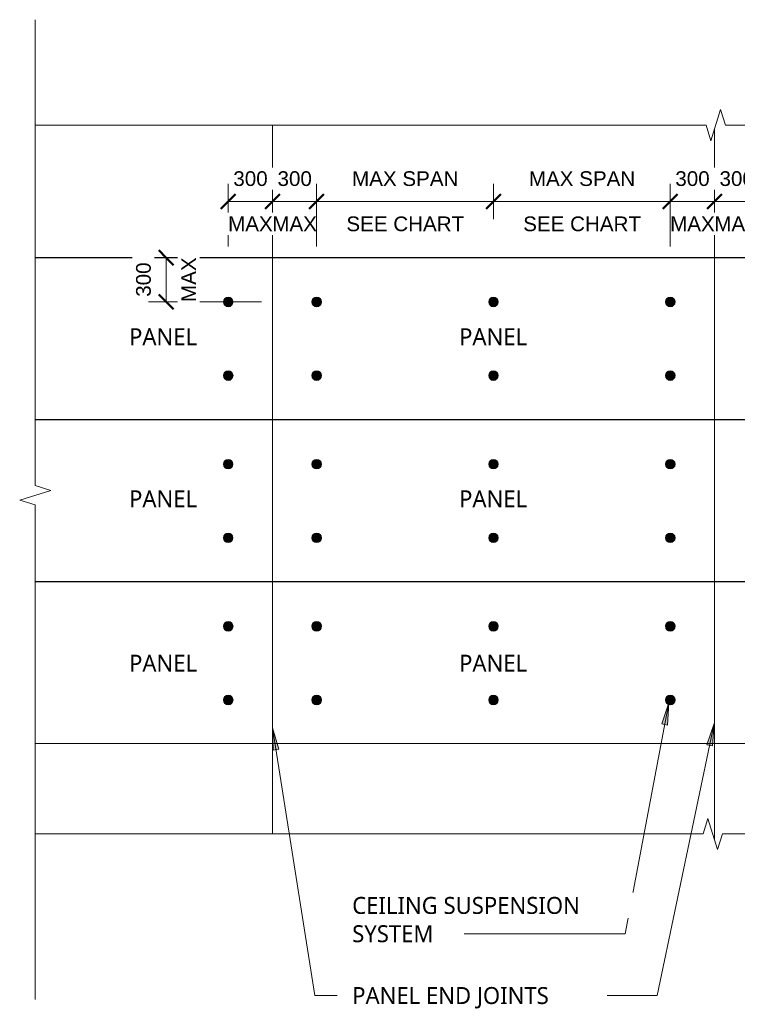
# Model space of a CAD drawing. Header units: millimetres. Extents: x -109 to 9322, y -3949 to 2733.
# Tile 1 of 2: x -109 to 4761, y -3949 to 2733. Entities that reach past the tile are written whole.
import ezdxf

# ---------------------------------------------------------------- set-up
doc = ezdxf.new("R2010")
doc.units = ezdxf.units.MM
doc.linetypes.add('Dash Short', pattern=[3, 2, -1])
for name, color, linetype, lineweight in [('A-ANNO-DIMS', 211, 'Continuous', 9), ('A-ANNO-DIMS-50', 211, 'Continuous', 9), ('A-DETL', 90, 'Continuous', 18), ('A-DETL-GENF', 92, 'Continuous', 18), ('A-GENM', 13, 'Continuous', 18), ('G-ANNO-TEXT', 231, 'Continuous', 9)]:
    doc.layers.add(name, color=color, linetype=linetype, lineweight=lineweight)
doc.styles.add('Arial', font='arial.ttf', dxfattribs={"height": 100})
doc.styles.add('Yu Gothic', font='Yu Gothic.ttf', dxfattribs={"height": 115})
doc.dimstyles.new('Diagonal', dxfattribs={"dimscale": 304.8, "dimtxt": 102.02594, "dimasz": 0.328084, "dimexe": 0.393701, "dimexo": 0.246063, "dimgap": 0.246063, "dimtad": 1, "dimdec": 0, "dimzin": 0, "dimdsep": 46, "dimtxsty": 'Arial', "dimblk1": 'OBLIQUE', "dimblk2": 'OBLIQUE', "dimsah": 1, "dimcen": 0.09, "dimazin": 0, "dimtfac": 1, "dimtdec": 4, "dimtix": 1, "dimtmove": 0, "dimatfit": 3, "dimfxl": 1, "dimtvp": 1, "dimtfill": 1, "dimtolj": 1, "dimtzin": 0, "dimarcsym": 2})

# ---------------------------------------------------------------- blocks, each defined once
blk = doc.blocks.new('CR1100-3D-100mm - CR1100-3D-100mm-6021582-GROUND FLOOR Copy 1')
at = {"layer": 'A-GENM'}
for p, q in [((0, 0), (0, -3000)), ((1.8, 0), (0, 0)), ((1.8, 0), (1096.2, 0)), ((1098, 0), (1096.2, 0)), ((1098, -3000), (1098, 0)), ((1098, 0), (1099.2, 0)), ((1099.2, 0), (1100.1, 0)), ((0, -3000), (1.8, -3000)), ((1096.2, -3000), (1.8, -3000)), ((1096.2, -3000), (1098, -3000)), ((1099.2, -3000), (1098, -3000)), ((1100.1, -3000), (1099.2, -3000))]:
    blk.add_line(p, q, dxfattribs=at)
blk = doc.blocks.new('CR1100-3D-100mm - CR1100-3D-100mm-V1-GROUND FLOOR Copy 1')
at = {"layer": 'A-GENM'}
for p, q in [((0, 0), (0, -3000)), ((1.8, 0), (0, 0)), ((1.8, 0), (1096.2, 0)), ((1098, 0), (1096.2, 0)), ((1098, -3000), (1098, 0)), ((0, -3000), (1.8, -3000)), ((1096.2, -3000), (1.8, -3000)), ((1096.2, -3000), (1098, -3000))]:
    blk.add_line(p, q, dxfattribs=at)
blk = doc.blocks.new('CR1100-3D-100mm - CR1100-3D-100mm-V2-GROUND FLOOR Copy 1')
at = {"layer": 'A-GENM'}
for p, q in [((0, 0), (0, -1609.8)), ((1.8, 0), (0, 0)), ((1.8, 0), (1096.2, 0)), ((1098, 0), (1096.2, 0)), ((1098, -1609.8), (1098, 0)), ((1098, 0), (1099.2, 0)), ((1099.2, 0), (1100.1, 0))]:
    blk.add_line(p, q, dxfattribs=at)
blk = doc.blocks.new('CR1100-3D-100mm - CR1100-3D-100mm-V3-GROUND FLOOR Copy 1')
at = {"layer": 'A-GENM'}
for p, q in [((0, 0), (0, -1609.8)), ((1.8, 0), (0, 0)), ((1.8, 0), (1096.2, 0)), ((1098, 0), (1096.2, 0)), ((1098, -1609.8), (1098, 0))]:
    blk.add_line(p, q, dxfattribs=at)
blk = doc.blocks.new('CR1100-3D-100mm - CR1100-3D-100mm-V4-GROUND FLOOR Copy 1')
at = {"layer": 'A-GENM'}
for p, q in [((228.9, 0), (1096.2, 0)), ((1098, 0), (1096.2, 0)), ((1098, -3000), (1098, 0)), ((1098, 0), (1099.2, 0)), ((1099.2, 0), (1100.1, 0)), ((1096.2, -3000), (200.9, -3000)), ((1096.2, -3000), (1098, -3000)), ((1099.2, -3000), (1098, -3000)), ((1100.1, -3000), (1099.2, -3000))]:
    blk.add_line(p, q, dxfattribs=at)
blk = doc.blocks.new('CR1100-3D-100mm - CR1100-3D-100mm-V5-GROUND FLOOR Copy 1')
at = {"layer": 'A-GENM'}
for p, q in [((0, 0), (0, -3000)), ((1.8, 0), (0, 0)), ((1.8, 0), (649.5, 0)), ((0, -3000), (1.8, -3000)), ((612.9, -3000), (1.8, -3000))]:
    blk.add_line(p, q, dxfattribs=at)
blk = doc.blocks.new('CR1100-3D-100mm - CR1100-3D-100mm-V6-GROUND FLOOR Copy 1')
at = {"layer": 'A-GENM'}
for p, q in [((200.9, 0), (1096.2, 0)), ((1098, 0), (1096.2, 0)), ((1098, -3000), (1098, 0)), ((1098, 0), (1099.2, 0)), ((1099.2, 0), (1100.1, 0)), ((1096.2, -3000), (228.9, -3000)), ((1096.2, -3000), (1098, -3000)), ((1099.2, -3000), (1098, -3000)), ((1100.1, -3000), (1099.2, -3000))]:
    blk.add_line(p, q, dxfattribs=at)
blk = doc.blocks.new('CR1100-3D-100mm - CR1100-3D-100mm-V7-GROUND FLOOR Copy 1')
at = {"layer": 'A-GENM'}
for p, q in [((0, 0), (0, -3000)), ((1.8, 0), (0, 0)), ((1.8, 0), (612.9, 0)), ((0, -3000), (1.8, -3000)), ((649.5, -3000), (1.8, -3000))]:
    blk.add_line(p, q, dxfattribs=at)
blk = doc.blocks.new('CR1100-3D-100mm - CR1100-3D-100mm-V8-GROUND FLOOR Copy 1')
at = {"layer": 'A-GENM'}
for p, q in [((200.9, 0), (1096.2, 0)), ((1098, 0), (1096.2, 0)), ((1098, -1609.8), (1098, 0)), ((1098, 0), (1099.2, 0)), ((1099.2, 0), (1100.1, 0))]:
    blk.add_line(p, q, dxfattribs=at)
blk = doc.blocks.new('CR1100-3D-100mm - CR1100-3D-100mm-V9-GROUND FLOOR Copy 1')
at = {"layer": 'A-GENM'}
for p, q in [((0, 0), (0, -1609.8)), ((1.8, 0), (0, 0)), ((1.8, 0), (612.9, 0))]:
    blk.add_line(p, q, dxfattribs=at)
blk = doc.blocks.new('Break Line _M_ - Break Line _M_-6033505-GROUND FLOOR Copy 1')
at = {"layer": 'A-DETL-GENF'}
for p, q in [((32.7, 105.6), (-32.7, -105.6)), ((65.4, 0), (32.7, 105.6)), ((-65.4, 0), (-4601.1, 0)), ((-32.7, -105.6), (-65.4, 0)), ((4618.4, 0), (65.4, 0))]:
    blk.add_line(p, q, dxfattribs=at)
blk = doc.blocks.new('Break Line _M_ - Break Line _M_-6033736-GROUND FLOOR Copy 1')
at = {"layer": 'A-DETL-GENF'}
for p, q in [((-65.4, 0), (-32.7, 105.6)), ((-32.7, 105.6), (32.7, -105.6)), ((-4621.1, 0), (-65.4, 0)), ((32.7, -105.6), (65.4, 0)), ((65.4, 0), (4598.4, 0))]:
    blk.add_line(p, q, dxfattribs=at)
blk = doc.blocks.new('Break Line _M_ - Break Line _M_-6027577-GROUND FLOOR Copy 1')
at = {"layer": 'A-DETL-GENF'}
for p, q in [((-65.4, 0), (-32.7, 105.6)), ((-32.7, 105.6), (32.7, -105.6)), ((-3421.2, 0), (-65.4, 0)), ((32.7, -105.6), (65.4, 0)), ((65.4, 0), (3227.6, 0))]:
    blk.add_line(p, q, dxfattribs=at)
blk = doc.blocks.new('DIMBLOCK1-GROUND FLOOR Copy 1')
at = {"layer": 'A-ANNO-DIMS-50'}
for p, q in [((4606.2, 1499.2), (4606.2, 1619.2)), ((4906.2, 1499.2), (4906.2, 1619.2)), ((4906.2, 1499.2), (4606.2, 1499.2)), ((4606.2, 1499.2), (4606.2, 1192.4)), ((4906.2, 1499.2), (4906.2, 1192.4))]:
    blk.add_line(p, q, dxfattribs=at)
at = {"layer": 'A-ANNO-DIMS-50', "lineweight": 50}
for p, q in [((4606.2, 1499.2), (4656.2, 1549.2)), ((4906.2, 1499.2), (4956.2, 1549.2)), ((4606.2, 1499.2), (4556.2, 1449.2)), ((4906.2, 1499.2), (4856.2, 1449.2))]:
    blk.add_line(p, q, dxfattribs=at)
at = {"layer": 'A-ANNO-DIMS-50', "color": 0, "insert": (4640.8, 1704.1), "char_height": 100, "width": 276.883, "attachment_point": 1, "line_spacing_factor": 0.941778, "style": 'Arial', "bg_fill": 3, "box_fill_scale": 1.25, "bg_fill_color": 9, "bg_fill_true_color": 13158600, "bg_fill_transparency": 0}
blk.add_mtext('300', dxfattribs=at)
at = {"layer": 'A-ANNO-DIMS-50', "color": 0, "insert": (4605.5, 1397.1), "char_height": 100, "width": 361.643, "attachment_point": 1, "line_spacing_factor": 0.941778, "style": 'Arial', "bg_fill": 3, "box_fill_scale": 1.25, "bg_fill_color": 9, "bg_fill_true_color": 13158600, "bg_fill_transparency": 0}
blk.add_mtext('MAX', dxfattribs=at)
blk = doc.blocks.new('_Oblique')
at = {"color": 0, "linetype": 'ByBlock', "lineweight": -2}
blk.add_line((-0.5, -0.5), (0.5, 0.5), dxfattribs=at)
blk = doc.blocks.new('DIMBLOCK2-GROUND FLOOR Copy 1')
at = {"layer": 'A-ANNO-DIMS-50'}
for p, q in [((4306.2, 1499.2), (4306.2, 1619.2)), ((4606.2, 1499.2), (4606.2, 1619.2)), ((4606.2, 1499.2), (4306.2, 1499.2)), ((4306.2, 1499.2), (4306.2, 1192.4)), ((4606.2, 1499.2), (4606.2, 1192.4))]:
    blk.add_line(p, q, dxfattribs=at)
at = {"layer": 'A-ANNO-DIMS-50', "lineweight": 50}
for p, q in [((4306.2, 1499.2), (4356.2, 1549.2)), ((4606.2, 1499.2), (4656.2, 1549.2)), ((4306.2, 1499.2), (4256.2, 1449.2)), ((4606.2, 1499.2), (4556.2, 1449.2))]:
    blk.add_line(p, q, dxfattribs=at)
at = {"layer": 'A-ANNO-DIMS-50', "color": 0, "insert": (4340.8, 1704.1), "char_height": 100, "width": 276.883, "attachment_point": 1, "line_spacing_factor": 0.941778, "style": 'Arial', "bg_fill": 3, "box_fill_scale": 1.25, "bg_fill_color": 9, "bg_fill_true_color": 13158600, "bg_fill_transparency": 0}
blk.add_mtext('300', dxfattribs=at)
at = {"layer": 'A-ANNO-DIMS-50', "color": 0, "insert": (4305.5, 1397.1), "char_height": 100, "width": 361.643, "attachment_point": 1, "line_spacing_factor": 0.941778, "style": 'Arial', "bg_fill": 3, "box_fill_scale": 1.25, "bg_fill_color": 9, "bg_fill_true_color": 13158600, "bg_fill_transparency": 0}
blk.add_mtext('MAX', dxfattribs=at)
blk = doc.blocks.new('DIMBLOCK3-GROUND FLOOR Copy 1')
at = {"layer": 'A-ANNO-DIMS-50'}
for p, q in [((1606.2, 1499.2), (1606.2, 1619.2)), ((1906.2, 1499.2), (1906.2, 1619.2)), ((1906.2, 1499.2), (1606.2, 1499.2)), ((1606.2, 1499.2), (1606.2, 1192.4)), ((1906.2, 1499.2), (1906.2, 1192.4))]:
    blk.add_line(p, q, dxfattribs=at)
at = {"layer": 'A-ANNO-DIMS-50', "lineweight": 50}
for p, q in [((1606.2, 1499.2), (1656.2, 1549.2)), ((1906.2, 1499.2), (1956.2, 1549.2)), ((1606.2, 1499.2), (1556.2, 1449.2)), ((1906.2, 1499.2), (1856.2, 1449.2))]:
    blk.add_line(p, q, dxfattribs=at)
at = {"layer": 'A-ANNO-DIMS-50', "color": 0, "insert": (1640.8, 1704.1), "char_height": 100, "width": 276.883, "attachment_point": 1, "line_spacing_factor": 0.941778, "style": 'Arial', "bg_fill": 3, "box_fill_scale": 1.25, "bg_fill_color": 9, "bg_fill_true_color": 13158600, "bg_fill_transparency": 0}
blk.add_mtext('300', dxfattribs=at)
at = {"layer": 'A-ANNO-DIMS-50', "color": 0, "insert": (1605.5, 1397.1), "char_height": 100, "width": 361.643, "attachment_point": 1, "line_spacing_factor": 0.941778, "style": 'Arial', "bg_fill": 3, "box_fill_scale": 1.25, "bg_fill_color": 9, "bg_fill_true_color": 13158600, "bg_fill_transparency": 0}
blk.add_mtext('MAX', dxfattribs=at)
blk = doc.blocks.new('DIMBLOCK4-GROUND FLOOR Copy 1')
at = {"layer": 'A-ANNO-DIMS-50'}
for p, q in [((1306.2, 1499.2), (1306.2, 1619.2)), ((1606.2, 1499.2), (1606.2, 1619.2)), ((1606.2, 1499.2), (1306.2, 1499.2)), ((1306.2, 1499.2), (1306.2, 1192.4)), ((1606.2, 1499.2), (1606.2, 1192.4))]:
    blk.add_line(p, q, dxfattribs=at)
at = {"layer": 'A-ANNO-DIMS-50', "lineweight": 50}
for p, q in [((1306.2, 1499.2), (1356.2, 1549.2)), ((1606.2, 1499.2), (1656.2, 1549.2)), ((1306.2, 1499.2), (1256.2, 1449.2)), ((1606.2, 1499.2), (1556.2, 1449.2))]:
    blk.add_line(p, q, dxfattribs=at)
at = {"layer": 'A-ANNO-DIMS-50', "color": 0, "insert": (1340.8, 1704.1), "char_height": 100, "width": 276.883, "attachment_point": 1, "line_spacing_factor": 0.941778, "style": 'Arial', "bg_fill": 3, "box_fill_scale": 1.25, "bg_fill_color": 9, "bg_fill_true_color": 13158600, "bg_fill_transparency": 0}
blk.add_mtext('300', dxfattribs=at)
at = {"layer": 'A-ANNO-DIMS-50', "color": 0, "insert": (1305.5, 1397.1), "char_height": 100, "width": 361.643, "attachment_point": 1, "line_spacing_factor": 0.941778, "style": 'Arial', "bg_fill": 3, "box_fill_scale": 1.25, "bg_fill_color": 9, "bg_fill_true_color": 13158600, "bg_fill_transparency": 0}
blk.add_mtext('MAX', dxfattribs=at)
blk = doc.blocks.new('DIMBLOCK5-GROUND FLOOR Copy 1')
at = {"layer": 'A-ANNO-DIMS-50'}
for p, q in [((1906.2, 1499.2), (1906.2, 1619.2)), ((3106.2, 1499.2), (1906.2, 1499.2)), ((1906.2, 1499.2), (1906.2, 1192.4)), ((3106.2, 1499.2), (3106.2, 1503.5)), ((3106.2, 1499.2), (3106.2, 1379.2))]:
    blk.add_line(p, q, dxfattribs=at)
at = {"layer": 'A-ANNO-DIMS-50', "lineweight": 50}
for p, q in [((1906.2, 1499.2), (1956.2, 1549.2)), ((3106.2, 1499.2), (3156.2, 1549.2)), ((1906.2, 1499.2), (1856.2, 1449.2)), ((3106.2, 1499.2), (3056.2, 1449.2))]:
    blk.add_line(p, q, dxfattribs=at)
at = {"layer": 'A-ANNO-DIMS-50', "color": 0, "char_height": 100, "attachment_point": 1, "line_spacing_factor": 0.941778, "style": 'Arial', "bg_fill": 3, "box_fill_scale": 1.25, "bg_fill_color": 9, "bg_fill_true_color": 13158600, "bg_fill_transparency": 0}
for s, insert, width in [('MAX SPAN', (2146.7, 1704.1), 862.669), ('SEE CHART', (2108.3, 1397.1), 954.963)]:
    blk.add_mtext(s, dxfattribs=dict(at, insert=insert, width=width))
blk = doc.blocks.new('DIMBLOCK9-GROUND FLOOR Copy 1')
at = {"layer": 'A-ANNO-DIMS-50'}
for p, q in [((3106.2, 1499.2), (3106.2, 1619.2)), ((4306.2, 1499.2), (4306.2, 1619.2)), ((3106.2, 1499.2), (4306.2, 1499.2)), ((3106.2, 1499.2), (3106.2, 1494.9)), ((4306.2, 1499.2), (4306.2, 1192.4))]:
    blk.add_line(p, q, dxfattribs=at)
at = {"layer": 'A-ANNO-DIMS-50', "lineweight": 50}
for p, q in [((3106.2, 1499.2), (3156.2, 1549.2)), ((4306.2, 1499.2), (4356.2, 1549.2)), ((3106.2, 1499.2), (3056.2, 1449.2)), ((4306.2, 1499.2), (4256.2, 1449.2))]:
    blk.add_line(p, q, dxfattribs=at)
at = {"layer": 'A-ANNO-DIMS-50', "color": 0, "char_height": 100, "attachment_point": 1, "line_spacing_factor": 0.941778, "style": 'Arial', "bg_fill": 3, "box_fill_scale": 1.25, "bg_fill_color": 9, "bg_fill_true_color": 13158600, "bg_fill_transparency": 0}
for s, insert, width in [('MAX SPAN', (3346.7, 1704.1), 862.669), ('SEE CHART', (3308.3, 1397.1), 954.963)]:
    blk.add_mtext(s, dxfattribs=dict(at, insert=insert, width=width))
blk = doc.blocks.new('DIMBLOCK11-GROUND FLOOR Copy 1')
at = {"layer": 'A-ANNO-DIMS-50', "lineweight": 50}
for p, q in [((885.4, 1117.4), (835.4, 1167.4)), ((885.4, 1117.4), (935.4, 1067.4)), ((885.4, 817.4), (835.4, 867.4)), ((885.4, 817.4), (935.4, 767.4))]:
    blk.add_line(p, q, dxfattribs=at)
at = {"layer": 'A-ANNO-DIMS-50'}
for p, q in [((885.4, 1117.4), (765.4, 1117.4)), ((885.4, 817.4), (885.4, 1117.4)), ((885.4, 1117.4), (889.7, 1117.4)), ((885.4, 817.4), (765.4, 817.4)), ((885.4, 817.4), (1531.2, 817.4))]:
    blk.add_line(p, q, dxfattribs=at)
at = {"layer": 'A-ANNO-DIMS-50', "color": 0, "insert": (680.6, 852.1), "char_height": 100, "width": 276.883, "attachment_point": 1, "rotation": 90, "line_spacing_factor": 0.941778, "style": 'Arial', "bg_fill": 3, "box_fill_scale": 1.25, "bg_fill_color": 9, "bg_fill_true_color": 13158600, "bg_fill_transparency": 0}
blk.add_mtext('300', dxfattribs=at)
at = {"layer": 'A-ANNO-DIMS-50', "color": 0, "insert": (987.5, 816.8), "char_height": 100, "width": 361.643, "attachment_point": 1, "rotation": 90, "line_spacing_factor": 0.941778, "style": 'Arial', "bg_fill": 3, "box_fill_scale": 1.25, "bg_fill_color": 9, "bg_fill_true_color": 13158600, "bg_fill_transparency": 0}
blk.add_mtext('MAX', dxfattribs=at)

msp = doc.modelspace()

# ---------------------------------------------------------------- hatches: boundary and pattern name
at = {"layer": 'A-DETL-GENF'}
for points in [[(1306.4, 784.7), (1314.8, 785.8), (1322.6, 789.1), (1329.4, 794.2), (1334.5, 801), (1337.8, 808.8), (1338.9, 817.2), (1337.8, 825.6), (1334.5, 833.5), (1329.4, 840.2), (1322.6, 845.4), (1314.8, 848.6), (1306.4, 849.7), (1298, 848.6), (1290.1, 845.4), (1283.4, 840.2), (1278.2, 833.5), (1275, 825.6), (1273.9, 817.2), (1275, 808.8), (1278.2, 801), (1283.4, 794.2), (1290.1, 789.1), (1298, 785.8)], [(1906.4, 784.7), (1914.8, 785.8), (1922.6, 789.1), (1929.4, 794.2), (1934.5, 801), (1937.8, 808.8), (1938.9, 817.2), (1937.8, 825.6), (1934.5, 833.5), (1929.4, 840.2), (1922.6, 845.4), (1914.8, 848.6), (1906.4, 849.7), (1898, 848.6), (1890.1, 845.4), (1883.4, 840.2), (1878.2, 833.5), (1875, 825.6), (1873.9, 817.2), (1875, 808.8), (1878.2, 801), (1883.4, 794.2), (1890.1, 789.1), (1898, 785.8)], [(3106.4, 784.7), (3114.8, 785.8), (3122.6, 789.1), (3129.4, 794.2), (3134.5, 801), (3137.8, 808.8), (3138.9, 817.2), (3137.8, 825.6), (3134.5, 833.5), (3129.4, 840.2), (3122.6, 845.4), (3114.8, 848.6), (3106.4, 849.7), (3098, 848.6), (3090.1, 845.4), (3083.4, 840.2), (3078.2, 833.5), (3075, 825.6), (3073.9, 817.2), (3075, 808.8), (3078.2, 801), (3083.4, 794.2), (3090.1, 789.1), (3098, 785.8)], [(4306.4, 784.7), (4314.8, 785.8), (4322.6, 789.1), (4329.4, 794.2), (4334.5, 801), (4337.8, 808.8), (4338.9, 817.2), (4337.8, 825.6), (4334.5, 833.5), (4329.4, 840.2), (4322.6, 845.4), (4314.8, 848.6), (4306.4, 849.7), (4298, 848.6), (4290.1, 845.4), (4283.4, 840.2), (4278.2, 833.5), (4275, 825.6), (4273.9, 817.2), (4275, 808.8), (4278.2, 801), (4283.4, 794.2), (4290.1, 789.1), (4298, 785.8)], [(1306.4, 284.7), (1314.8, 285.8), (1322.6, 289.1), (1329.4, 294.2), (1334.5, 301), (1337.8, 308.8), (1338.9, 317.2), (1337.8, 325.6), (1334.5, 333.5), (1329.4, 340.2), (1322.6, 345.4), (1314.8, 348.6), (1306.4, 349.7), (1298, 348.6), (1290.1, 345.4), (1283.4, 340.2), (1278.2, 333.5), (1275, 325.6), (1273.9, 317.2), (1275, 308.8), (1278.2, 301), (1283.4, 294.2), (1290.1, 289.1), (1298, 285.8)], [(1906.4, 284.7), (1914.8, 285.8), (1922.6, 289.1), (1929.4, 294.2), (1934.5, 301), (1937.8, 308.8), (1938.9, 317.2), (1937.8, 325.6), (1934.5, 333.5), (1929.4, 340.2), (1922.6, 345.4), (1914.8, 348.6), (1906.4, 349.7), (1898, 348.6), (1890.1, 345.4), (1883.4, 340.2), (1878.2, 333.5), (1875, 325.6), (1873.9, 317.2), (1875, 308.8), (1878.2, 301), (1883.4, 294.2), (1890.1, 289.1), (1898, 285.8)], [(3106.4, 284.7), (3114.8, 285.8), (3122.6, 289.1), (3129.4, 294.2), (3134.5, 301), (3137.8, 308.8), (3138.9, 317.2), (3137.8, 325.6), (3134.5, 333.5), (3129.4, 340.2), (3122.6, 345.4), (3114.8, 348.6), (3106.4, 349.7), (3098, 348.6), (3090.1, 345.4), (3083.4, 340.2), (3078.2, 333.5), (3075, 325.6), (3073.9, 317.2), (3075, 308.8), (3078.2, 301), (3083.4, 294.2), (3090.1, 289.1), (3098, 285.8)], [(4306.4, 284.7), (4314.8, 285.8), (4322.6, 289.1), (4329.4, 294.2), (4334.5, 301), (4337.8, 308.8), (4338.9, 317.2), (4337.8, 325.6), (4334.5, 333.5), (4329.4, 340.2), (4322.6, 345.4), (4314.8, 348.6), (4306.4, 349.7), (4298, 348.6), (4290.1, 345.4), (4283.4, 340.2), (4278.2, 333.5), (4275, 325.6), (4273.9, 317.2), (4275, 308.8), (4278.2, 301), (4283.4, 294.2), (4290.1, 289.1), (4298, 285.8)], [(1306, -316.2), (1314.4, -315.1), (1322.2, -311.8), (1329, -306.6), (1334.1, -299.9), (1337.4, -292.1), (1338.5, -283.7), (1337.4, -275.2), (1334.1, -267.4), (1329, -260.7), (1322.2, -255.5), (1314.4, -252.3), (1306, -251.2), (1297.6, -252.3), (1289.7, -255.5), (1283, -260.7), (1277.8, -267.4), (1274.6, -275.2), (1273.5, -283.7), (1274.6, -292.1), (1277.8, -299.9), (1283, -306.6), (1289.7, -311.8), (1297.6, -315.1)], [(1906.4, -316.2), (1914.8, -315.1), (1922.6, -311.8), (1929.4, -306.6), (1934.5, -299.9), (1937.8, -292.1), (1938.9, -283.7), (1937.8, -275.2), (1934.5, -267.4), (1929.4, -260.7), (1922.6, -255.5), (1914.8, -252.3), (1906.4, -251.2), (1898, -252.3), (1890.1, -255.5), (1883.4, -260.7), (1878.2, -267.4), (1875, -275.2), (1873.9, -283.7), (1875, -292.1), (1878.2, -299.9), (1883.4, -306.6), (1890.1, -311.8), (1898, -315.1)], [(3106.4, -316.2), (3114.8, -315.1), (3122.6, -311.8), (3129.4, -306.6), (3134.5, -299.9), (3137.8, -292.1), (3138.9, -283.7), (3137.8, -275.2), (3134.5, -267.4), (3129.4, -260.7), (3122.6, -255.5), (3114.8, -252.3), (3106.4, -251.2), (3098, -252.3), (3090.1, -255.5), (3083.4, -260.7), (3078.2, -267.4), (3075, -275.2), (3073.9, -283.7), (3075, -292.1), (3078.2, -299.9), (3083.4, -306.6), (3090.1, -311.8), (3098, -315.1)], [(4306.4, -316.2), (4314.8, -315.1), (4322.6, -311.8), (4329.4, -306.6), (4334.5, -299.9), (4337.8, -292.1), (4338.9, -283.7), (4337.8, -275.2), (4334.5, -267.4), (4329.4, -260.7), (4322.6, -255.5), (4314.8, -252.3), (4306.4, -251.2), (4298, -252.3), (4290.1, -255.5), (4283.4, -260.7), (4278.2, -267.4), (4275, -275.2), (4273.9, -283.7), (4275, -292.1), (4278.2, -299.9), (4283.4, -306.6), (4290.1, -311.8), (4298, -315.1)], [(1306, -816.2), (1314.4, -815.1), (1322.2, -811.8), (1329, -806.6), (1334.1, -799.9), (1337.4, -792.1), (1338.5, -783.7), (1337.4, -775.3), (1334.1, -767.4), (1329, -760.7), (1322.2, -755.5), (1314.4, -752.3), (1306, -751.2), (1297.6, -752.3), (1289.7, -755.5), (1283, -760.7), (1277.8, -767.4), (1274.6, -775.3), (1273.5, -783.7), (1274.6, -792.1), (1277.8, -799.9), (1283, -806.6), (1289.7, -811.8), (1297.6, -815.1)], [(1906.4, -816.2), (1914.8, -815.1), (1922.6, -811.8), (1929.4, -806.6), (1934.5, -799.9), (1937.8, -792.1), (1938.9, -783.7), (1937.8, -775.3), (1934.5, -767.4), (1929.4, -760.7), (1922.6, -755.5), (1914.8, -752.3), (1906.4, -751.2), (1898, -752.3), (1890.1, -755.5), (1883.4, -760.7), (1878.2, -767.4), (1875, -775.3), (1873.9, -783.7), (1875, -792.1), (1878.2, -799.9), (1883.4, -806.6), (1890.1, -811.8), (1898, -815.1)], [(3106.4, -816.2), (3114.8, -815.1), (3122.6, -811.8), (3129.4, -806.6), (3134.5, -799.9), (3137.8, -792.1), (3138.9, -783.7), (3137.8, -775.3), (3134.5, -767.4), (3129.4, -760.7), (3122.6, -755.5), (3114.8, -752.3), (3106.4, -751.2), (3098, -752.3), (3090.1, -755.5), (3083.4, -760.7), (3078.2, -767.4), (3075, -775.3), (3073.9, -783.7), (3075, -792.1), (3078.2, -799.9), (3083.4, -806.6), (3090.1, -811.8), (3098, -815.1)], [(4306.4, -816.2), (4314.8, -815.1), (4322.6, -811.8), (4329.4, -806.6), (4334.5, -799.9), (4337.8, -792.1), (4338.9, -783.7), (4337.8, -775.3), (4334.5, -767.4), (4329.4, -760.7), (4322.6, -755.5), (4314.8, -752.3), (4306.4, -751.2), (4298, -752.3), (4290.1, -755.5), (4283.4, -760.7), (4278.2, -767.4), (4275, -775.3), (4273.9, -783.7), (4275, -792.1), (4278.2, -799.9), (4283.4, -806.6), (4290.1, -811.8), (4298, -815.1)], [(1306.4, -1416.6), (1314.8, -1415.5), (1322.6, -1412.3), (1329.4, -1407.1), (1334.5, -1400.4), (1337.8, -1392.5), (1338.9, -1384.1), (1337.8, -1375.7), (1334.5, -1367.9), (1329.4, -1361.1), (1322.6, -1356), (1314.8, -1352.7), (1306.4, -1351.6), (1298, -1352.7), (1290.1, -1356), (1283.4, -1361.1), (1278.2, -1367.9), (1275, -1375.7), (1273.9, -1384.1), (1275, -1392.5), (1278.2, -1400.4), (1283.4, -1407.1), (1290.1, -1412.3), (1298, -1415.5)], [(1906.4, -1416.6), (1914.8, -1415.5), (1922.6, -1412.3), (1929.4, -1407.1), (1934.5, -1400.4), (1937.8, -1392.5), (1938.9, -1384.1), (1937.8, -1375.7), (1934.5, -1367.9), (1929.4, -1361.1), (1922.6, -1356), (1914.8, -1352.7), (1906.4, -1351.6), (1898, -1352.7), (1890.1, -1356), (1883.4, -1361.1), (1878.2, -1367.9), (1875, -1375.7), (1873.9, -1384.1), (1875, -1392.5), (1878.2, -1400.4), (1883.4, -1407.1), (1890.1, -1412.3), (1898, -1415.5)], [(3106.4, -1416.6), (3114.8, -1415.5), (3122.6, -1412.3), (3129.4, -1407.1), (3134.5, -1400.4), (3137.8, -1392.5), (3138.9, -1384.1), (3137.8, -1375.7), (3134.5, -1367.9), (3129.4, -1361.1), (3122.6, -1356), (3114.8, -1352.7), (3106.4, -1351.6), (3098, -1352.7), (3090.1, -1356), (3083.4, -1361.1), (3078.2, -1367.9), (3075, -1375.7), (3073.9, -1384.1), (3075, -1392.5), (3078.2, -1400.4), (3083.4, -1407.1), (3090.1, -1412.3), (3098, -1415.5)], [(4306.4, -1416.6), (4314.8, -1415.5), (4322.6, -1412.3), (4329.4, -1407.1), (4334.5, -1400.4), (4337.8, -1392.5), (4338.9, -1384.1), (4337.8, -1375.7), (4334.5, -1367.9), (4329.4, -1361.1), (4322.6, -1356), (4314.8, -1352.7), (4306.4, -1351.6), (4298, -1352.7), (4290.1, -1356), (4283.4, -1361.1), (4278.2, -1367.9), (4275, -1375.7), (4273.9, -1384.1), (4275, -1392.5), (4278.2, -1400.4), (4283.4, -1407.1), (4290.1, -1412.3), (4298, -1415.5)], [(1306.4, -1916.6), (1314.8, -1915.5), (1322.6, -1912.3), (1329.4, -1907.1), (1334.5, -1900.4), (1337.8, -1892.5), (1338.9, -1884.1), (1337.8, -1875.7), (1334.5, -1867.9), (1329.4, -1861.1), (1322.6, -1856), (1314.8, -1852.7), (1306.4, -1851.6), (1298, -1852.7), (1290.1, -1856), (1283.4, -1861.1), (1278.2, -1867.9), (1275, -1875.7), (1273.9, -1884.1), (1275, -1892.5), (1278.2, -1900.4), (1283.4, -1907.1), (1290.1, -1912.3), (1298, -1915.5)], [(1906.4, -1916.6), (1914.8, -1915.5), (1922.6, -1912.3), (1929.4, -1907.1), (1934.5, -1900.4), (1937.8, -1892.5), (1938.9, -1884.1), (1937.8, -1875.7), (1934.5, -1867.9), (1929.4, -1861.1), (1922.6, -1856), (1914.8, -1852.7), (1906.4, -1851.6), (1898, -1852.7), (1890.1, -1856), (1883.4, -1861.1), (1878.2, -1867.9), (1875, -1875.7), (1873.9, -1884.1), (1875, -1892.5), (1878.2, -1900.4), (1883.4, -1907.1), (1890.1, -1912.3), (1898, -1915.5), (1902.3, -1916.1)], [(3106.4, -1916.6), (3114.8, -1915.5), (3122.6, -1912.3), (3129.4, -1907.1), (3134.5, -1900.4), (3137.8, -1892.5), (3138.9, -1884.1), (3137.8, -1875.7), (3134.5, -1867.9), (3129.4, -1861.1), (3122.6, -1856), (3114.8, -1852.7), (3106.4, -1851.6), (3098, -1852.7), (3090.1, -1856), (3083.4, -1861.1), (3078.2, -1867.9), (3075, -1875.7), (3073.9, -1884.1), (3075, -1892.5), (3078.2, -1900.4), (3083.4, -1907.1), (3090.1, -1912.3), (3098, -1915.5)], [(4306.4, -1916.6), (4314.8, -1915.5), (4322.6, -1912.3), (4329.4, -1907.1), (4334.5, -1900.4), (4337.8, -1892.5), (4338.9, -1884.1), (4337.8, -1875.7), (4334.5, -1867.9), (4329.4, -1861.1), (4322.6, -1856), (4314.8, -1852.7), (4306.4, -1851.6), (4298, -1852.7), (4290.1, -1856), (4283.4, -1861.1), (4278.2, -1867.9), (4275, -1875.7), (4273.9, -1884.1), (4275, -1892.5), (4278.2, -1900.4), (4283.4, -1907.1), (4290.1, -1912.3), (4298, -1915.5)]]:
    msp.add_hatch(color=9, dxfattribs=at).paths.add_polyline_path(points)
at = {"layer": 'G-ANNO-TEXT'}
for points in [[(4296.5, -1903), (4249.3, -2046.8), (4288.1, -2054.1)], [(4604.5, -2044.9), (4554.4, -2187.6), (4593, -2195.7)], [(1607, -2073), (1611, -2224.3), (1650, -2218.1)]]:
    msp.add_hatch(color=7, dxfattribs=at).paths.add_polyline_path(points)

# ---------------------------------------------------------------- linework, layer by layer
at = {"layer": 'A-DETL', "linetype": 'Dash Short'}
for p, q in [((1306.2, 827.4), (1297.5, 822.4)), ((1297.5, 822.4), (1297.5, 812.4)), ((1297.5, 812.4), (1306.2, 807.4)), ((1314.9, 822.4), (1306.2, 827.4)), ((1306.2, 807.4), (1314.9, 812.4)), ((1314.9, 812.4), (1314.9, 822.4)), ((1906.2, 827.4), (1897.5, 822.4)), ((1897.5, 822.4), (1897.5, 812.4)), ((1897.5, 812.4), (1906.2, 807.4)), ((1914.9, 822.4), (1906.2, 827.4)), ((1906.2, 807.4), (1914.9, 812.4)), ((1914.9, 812.4), (1914.9, 822.4)), ((3106.2, 827.4), (3097.5, 822.4)), ((3097.5, 822.4), (3097.5, 812.4)), ((3097.5, 812.4), (3106.2, 807.4)), ((3114.9, 822.4), (3106.2, 827.4)), ((3106.2, 807.4), (3114.9, 812.4)), ((3114.9, 812.4), (3114.9, 822.4)), ((4306.2, 827.4), (4297.5, 822.4)), ((4297.5, 822.4), (4297.5, 812.4)), ((4297.5, 812.4), (4306.2, 807.4)), ((4314.9, 822.4), (4306.2, 827.4)), ((4306.2, 807.4), (4314.9, 812.4)), ((4314.9, 812.4), (4314.9, 822.4)), ((1306.2, 327.4), (1297.5, 322.4)), ((1297.5, 322.4), (1297.5, 312.4)), ((1297.5, 312.4), (1306.2, 307.4)), ((1314.9, 322.4), (1306.2, 327.4)), ((1306.2, 307.4), (1314.9, 312.4)), ((1314.9, 312.4), (1314.9, 322.4)), ((1906.2, 327.4), (1897.5, 322.4)), ((1897.5, 322.4), (1897.5, 312.4)), ((1897.5, 312.4), (1906.2, 307.4)), ((1914.9, 322.4), (1906.2, 327.4)), ((1906.2, 307.4), (1914.9, 312.4)), ((1914.9, 312.4), (1914.9, 322.4)), ((3106.2, 327.4), (3097.5, 322.4)), ((3097.5, 322.4), (3097.5, 312.4)), ((3097.5, 312.4), (3106.2, 307.4)), ((3114.9, 322.4), (3106.2, 327.4)), ((3106.2, 307.4), (3114.9, 312.4)), ((3114.9, 312.4), (3114.9, 322.4)), ((4306.2, 327.4), (4297.5, 322.4)), ((4297.5, 322.4), (4297.5, 312.4)), ((4297.5, 312.4), (4306.2, 307.4)), ((4314.9, 322.4), (4306.2, 327.4)), ((4306.2, 307.4), (4314.9, 312.4)), ((4314.9, 312.4), (4314.9, 322.4)), ((1297.5, -278.4), (1306.2, -273.4)), ((1297.5, -288.4), (1297.5, -278.4)), ((1306.2, -293.4), (1297.5, -288.4)), ((1306.2, -273.4), (1314.9, -278.4)), ((1314.9, -288.4), (1306.2, -293.4)), ((1314.9, -278.4), (1314.9, -288.4)), ((1906.2, -273.4), (1897.5, -278.4)), ((1897.5, -278.4), (1897.5, -288.4)), ((1897.5, -288.4), (1906.2, -293.4)), ((1914.9, -278.4), (1906.2, -273.4)), ((1906.2, -293.4), (1914.9, -288.4)), ((1914.9, -288.4), (1914.9, -278.4)), ((3106.2, -273.4), (3097.5, -278.4)), ((3097.5, -278.4), (3097.5, -288.4)), ((3097.5, -288.4), (3106.2, -293.4)), ((3114.9, -278.4), (3106.2, -273.4)), ((3106.2, -293.4), (3114.9, -288.4)), ((3114.9, -288.4), (3114.9, -278.4)), ((4306.2, -273.4), (4297.5, -278.4)), ((4297.5, -278.4), (4297.5, -288.4)), ((4297.5, -288.4), (4306.2, -293.4)), ((4314.9, -278.4), (4306.2, -273.4)), ((4306.2, -293.4), (4314.9, -288.4)), ((4314.9, -288.4), (4314.9, -278.4)), ((1297.5, -778.4), (1306.2, -773.4)), ((1297.5, -788.4), (1297.5, -778.4)), ((1306.2, -793.4), (1297.5, -788.4)), ((1306.2, -773.4), (1314.9, -778.4)), ((1314.9, -788.4), (1306.2, -793.4)), ((1314.9, -778.4), (1314.9, -788.4)), ((1906.2, -773.4), (1897.5, -778.4)), ((1897.5, -778.4), (1897.5, -788.4)), ((1897.5, -788.4), (1906.2, -793.4)), ((1914.9, -778.4), (1906.2, -773.4)), ((1906.2, -793.4), (1914.9, -788.4)), ((1914.9, -788.4), (1914.9, -778.4)), ((3106.2, -773.4), (3097.5, -778.4)), ((3097.5, -778.4), (3097.5, -788.4)), ((3097.5, -788.4), (3106.2, -793.4)), ((3114.9, -778.4), (3106.2, -773.4)), ((3106.2, -793.4), (3114.9, -788.4)), ((3114.9, -788.4), (3114.9, -778.4)), ((4306.2, -773.4), (4297.5, -778.4)), ((4297.5, -778.4), (4297.5, -788.4)), ((4297.5, -788.4), (4306.2, -793.4)), ((4314.9, -778.4), (4306.2, -773.4)), ((4306.2, -793.4), (4314.9, -788.4)), ((4314.9, -788.4), (4314.9, -778.4)), ((1297.5, -1379.3), (1306.2, -1374.3)), ((1297.5, -1389.3), (1297.5, -1379.3)), ((1306.2, -1394.3), (1297.5, -1389.3)), ((1306.2, -1374.3), (1314.9, -1379.3)), ((1314.9, -1389.3), (1306.2, -1394.3)), ((1314.9, -1379.3), (1314.9, -1389.3)), ((1897.5, -1379.3), (1906.2, -1374.3)), ((1897.5, -1389.3), (1897.5, -1379.3)), ((1906.2, -1394.3), (1897.5, -1389.3)), ((1906.2, -1374.3), (1914.9, -1379.3)), ((1914.9, -1389.3), (1906.2, -1394.3)), ((1914.9, -1379.3), (1914.9, -1389.3)), ((3106.2, -1373.9), (3097.5, -1378.9)), ((3097.5, -1378.9), (3097.5, -1388.9)), ((3097.5, -1388.9), (3106.2, -1393.9)), ((3114.9, -1378.9), (3106.2, -1373.9)), ((3106.2, -1393.9), (3114.9, -1388.9)), ((3114.9, -1388.9), (3114.9, -1378.9)), ((4297.5, -1379.3), (4306.2, -1374.3)), ((4297.5, -1389.3), (4297.5, -1379.3)), ((4306.2, -1394.3), (4297.5, -1389.3)), ((4306.2, -1374.3), (4314.9, -1379.3)), ((4314.9, -1389.3), (4306.2, -1394.3)), ((4314.9, -1379.3), (4314.9, -1389.3)), ((1297.5, -1879.3), (1306.2, -1874.3)), ((1297.5, -1889.3), (1297.5, -1879.3)), ((1306.2, -1894.3), (1297.5, -1889.3)), ((1306.2, -1874.3), (1314.9, -1879.3)), ((1314.9, -1889.3), (1306.2, -1894.3)), ((1314.9, -1879.3), (1314.9, -1889.3)), ((1897.5, -1879.3), (1906.2, -1874.3)), ((1897.5, -1889.3), (1897.5, -1879.3)), ((1906.2, -1894.3), (1897.5, -1889.3)), ((1906.2, -1874.3), (1914.9, -1879.3)), ((1914.9, -1889.3), (1906.2, -1894.3)), ((1914.9, -1879.3), (1914.9, -1889.3)), ((3106.2, -1873.9), (3097.5, -1878.9)), ((3097.5, -1878.9), (3097.5, -1888.9)), ((3097.5, -1888.9), (3106.2, -1893.9)), ((3114.9, -1878.9), (3106.2, -1873.9)), ((3106.2, -1893.9), (3114.9, -1888.9)), ((3114.9, -1888.9), (3114.9, -1878.9)), ((4297.5, -1879.3), (4306.2, -1874.3)), ((4297.5, -1889.3), (4297.5, -1879.3)), ((4306.2, -1894.3), (4297.5, -1889.3)), ((4306.2, -1874.3), (4314.9, -1879.3)), ((4314.9, -1889.3), (4306.2, -1894.3)), ((4314.9, -1879.3), (4314.9, -1889.3))]:
    msp.add_line(p, q, dxfattribs=at)
at = {"layer": 'A-DETL'}
for centre, start, end in [((1306.4, 817.2), 360, 180), ((1306.4, 817.2), 180, 360), ((1906.4, 817.2), 360, 180), ((1906.4, 817.2), 180, 360), ((3106.4, 817.2), 0, 180), ((3106.4, 817.2), 180, 360), ((4306.4, 817.2), 0, 180), ((4306.4, 817.2), 180, 360), ((1306.4, 317.2), 360, 180), ((1906.4, 317.2), 360, 180), ((3106.4, 317.2), 0, 180), ((4306.4, 317.2), 0, 180), ((1306.4, 317.2), 180, 360), ((1906.4, 317.2), 180, 360), ((3106.4, 317.2), 180, 360), ((4306.4, 317.2), 180, 360), ((1306, -283.7), 360, 180), ((1906.4, -283.7), 360, 180), ((3106.4, -283.7), 0, 180), ((4306.4, -283.7), 0, 180), ((1306, -283.7), 180, 360), ((1906.4, -283.7), 180, 360), ((3106.4, -283.7), 180, 360), ((4306.4, -283.7), 180, 360), ((1306, -783.7), 360, 180), ((1306, -783.7), 180, 360), ((1906.4, -783.7), 360, 180), ((1906.4, -783.7), 180, 360), ((3106.4, -783.7), 0, 180), ((3106.4, -783.7), 180, 360), ((4306.4, -783.7), 0, 180), ((4306.4, -783.7), 180, 360), ((1306.4, -1384.1), 0, 180), ((1306.4, -1384.1), 180, 360), ((1906.4, -1384.1), 0, 180), ((1906.4, -1384.1), 180, 360), ((3106.4, -1384.1), 0, 180), ((3106.4, -1384.1), 180, 360), ((4306.4, -1384.1), 0, 180), ((4306.4, -1384.1), 180, 360), ((1306.4, -1884.1), 0, 180), ((1906.4, -1884.1), 0, 180), ((3106.4, -1884.1), 0, 180), ((4306.4, -1884.1), 0, 180), ((1306.4, -1884.1), 180, 360), ((1906.4, -1884.1), 180, 360), ((3106.4, -1884.1), 180, 360), ((4306.4, -1884.1), 180, 360)]:
    msp.add_arc(centre, 32.5, start, end, dxfattribs=at)
at = {"layer": 'G-ANNO-TEXT', "color": 7}
for p, q in [((4296.5, -1903), (4000.7, -3470.4)), ((4296.5, -1903), (4249.3, -2046.8)), ((4288.1, -2054.1), (4296.5, -1903)), ((4604.5, -2044.9), (4216.7, -3890)), ((4249.3, -2046.8), (4288.1, -2054.1)), ((4604.5, -2044.9), (4554.4, -2187.6)), ((4593, -2195.7), (4604.5, -2044.9)), ((1607, -2073), (1611, -2224.3)), ((1650, -2218.1), (1607, -2073)), ((1607, -2073), (1894.2, -3890)), ((4554.4, -2187.6), (4593, -2195.7)), ((1611, -2224.3), (1650, -2218.1)), ((3944.9, -3470.4), (2851.2, -3470.4)), ((4000.7, -3470.4), (3944.9, -3470.4)), ((1894.2, -3890), (2046, -3890)), ((3654.7, -3890), (3651.5, -3890)), ((4216.7, -3890), (3654.7, -3890))]:
    msp.add_line(p, q, dxfattribs=at)

# ---------------------------------------------------------------- block references
at = {"layer": 'A-DETL-GENF'}
for name, p, rotation in [('Break Line _M_ - Break Line _M_-6027577-GROUND FLOOR Copy 1', (-3.6, -495.1), 89.99999999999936), ('Break Line _M_ - Break Line _M_-6033505-GROUND FLOOR Copy 1', (4614.9, 2016.5), 180), ('Break Line _M_ - Break Line _M_-6033736-GROUND FLOOR Copy 1', (4594.9, -2793.4), 180)]:
    msp.add_blockref(name, p, dxfattribs=dict(at, rotation=rotation))
at = {"layer": 'A-GENM', "rotation": 270.0000000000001}
for name, p in [('CR1100-3D-100mm - CR1100-3D-100mm-V8-GROUND FLOOR Copy 1', (1606.2, 2217.4)), ('CR1100-3D-100mm - CR1100-3D-100mm-V4-GROUND FLOOR Copy 1', (4606.2, 2217.4)), ('CR1100-3D-100mm - CR1100-3D-100mm-V6-GROUND FLOOR Copy 1', (7606.2, 2217.4)), ('CR1100-3D-100mm - CR1100-3D-100mm-V2-GROUND FLOOR Copy 1', (1606.2, 1117.4)), ('CR1100-3D-100mm - CR1100-3D-100mm-6021582-GROUND FLOOR Copy 1', (4606.2, 1117.4)), ('CR1100-3D-100mm - CR1100-3D-100mm-6021582-GROUND FLOOR Copy 1', (7606.2, 1117.4)), ('CR1100-3D-100mm - CR1100-3D-100mm-V2-GROUND FLOOR Copy 1', (1606.2, 17.4)), ('CR1100-3D-100mm - CR1100-3D-100mm-6021582-GROUND FLOOR Copy 1', (4606.2, 17.4)), ('CR1100-3D-100mm - CR1100-3D-100mm-6021582-GROUND FLOOR Copy 1', (7606.2, 17.4)), ('CR1100-3D-100mm - CR1100-3D-100mm-V3-GROUND FLOOR Copy 1', (1606.2, -1082.6)), ('CR1100-3D-100mm - CR1100-3D-100mm-V1-GROUND FLOOR Copy 1', (4606.2, -1082.6)), ('CR1100-3D-100mm - CR1100-3D-100mm-V1-GROUND FLOOR Copy 1', (7606.2, -1082.6)), ('CR1100-3D-100mm - CR1100-3D-100mm-V9-GROUND FLOOR Copy 1', (1606.2, -2180.6)), ('CR1100-3D-100mm - CR1100-3D-100mm-V5-GROUND FLOOR Copy 1', (4606.2, -2180.6)), ('CR1100-3D-100mm - CR1100-3D-100mm-V7-GROUND FLOOR Copy 1', (7606.2, -2180.6))]:
    msp.add_blockref(name, p, dxfattribs=at)

# ---------------------------------------------------------------- texts
at = {"layer": 'G-ANNO-TEXT', "color": 7, "char_height": 115, "attachment_point": 1, "style": 'Yu Gothic', "bg_fill": 3, "box_fill_scale": 1.25, "bg_fill_color": 9, "bg_fill_true_color": 13158600, "bg_fill_transparency": 0}
for s, insert, width in [('CEILING SUSPENSION ', (2147.6, -3221), 1980.168), ('SYSTEM', (2147.6, -3412.9), 729.536), ('PANEL END JOINTS', (2147.6, -3832.5), 1699.578)]:
    msp.add_mtext(s, dxfattribs=dict(at, insert=insert, width=width))

# ---------------------------------------------------------------- next in the draw order: texts
at = {"layer": 'G-ANNO-TEXT', "color": 7, "char_height": 115, "width": 593.249, "attachment_point": 1, "style": 'Yu Gothic', "bg_fill": 3, "box_fill_scale": 1.25, "bg_fill_color": 9, "bg_fill_true_color": 13158600, "bg_fill_transparency": 0}
for insert in [(633.1, 638.7), (2873.1, 638.7), (633.1, -461.3), (2873.1, -461.3), (633.1, -1576.9), (2873.1, -1576.9)]:
    msp.add_mtext('PANEL', dxfattribs=dict(at, insert=insert))

# ---------------------------------------------------------------- next in the draw order: dimensions: what is measured, and where the dimension line sits
at = {"layer": 'A-ANNO-DIMS'}
for base, p1, p2, picture, middle in [((1606.2, 1499.2), (1906.2, 1117.4), (1606.2, 1117.4), 'DIMBLOCK3-GROUND FLOOR Copy 1', (1756.2, 1499.2)), ((4606.2, 1499.2), (4906.2, 1117.4), (4606.2, 1117.4), 'DIMBLOCK1-GROUND FLOOR Copy 1', (4756.2, 1499.2))]:
    dim = msp.add_linear_dim(base=base, p1=p1, p2=p2, angle=0, text='<>\\XMAX', dimstyle='Diagonal', override={"dimpost": '<>', "dimfxl": 300}, dxfattribs=at)
    dim.commit()
    dim.dimension.update_dxf_attribs({"geometry": picture, "text_midpoint": middle})

# ---------------------------------------------------------------- next in the draw order: dimensions: what is measured, and where the dimension line sits
for base, p1, p2, text, override, picture, middle in [((1306.2, 1499.2), (1606.2, 1117.4), (1306.2, 1117.4), '<>\\XMAX', {"dimpost": '<>', "dimfxl": 300}, 'DIMBLOCK4-GROUND FLOOR Copy 1', (1456.2, 1499.2)), ((1906.2, 1499.2), (3106.2, 1428.5), (1906.2, 1117.4), 'MAX SPAN\\XSEE CHART', {"dimpost": '<>', "dimfxl": 1239.665892}, 'DIMBLOCK5-GROUND FLOOR Copy 1', (2506.2, 1499.2)), ((4306.2, 1499.2), (4606.2, 1117.4), (4306.2, 1117.4), '<>\\XMAX', {"dimpost": '<>', "dimfxl": 300}, 'DIMBLOCK2-GROUND FLOOR Copy 1', (4456.2, 1499.2))]:
    dim = msp.add_linear_dim(base=base, p1=p1, p2=p2, angle=0, text=text, dimstyle='Diagonal', override=override, dxfattribs=at)
    dim.commit()
    dim.dimension.update_dxf_attribs({"geometry": picture, "text_midpoint": middle})

# ---------------------------------------------------------------- next in the draw order: dimensions: what is measured, and where the dimension line sits
dim = msp.add_linear_dim(base=(4306.2, 1499.2), p1=(3106.2, 1569.9), p2=(4306.2, 1117.4), text='MAX SPAN\\XSEE CHART', dimstyle='Diagonal', override={"dimpost": '<>', "dimfxl": 1282.481415}, dxfattribs=at)
dim.commit()
dim.dimension.update_dxf_attribs({"geometry": 'DIMBLOCK9-GROUND FLOOR Copy 1', "text_midpoint": (3706.2, 1499.2)})
dim = msp.add_linear_dim(base=(885.4, 1117.4), p1=(1606.2, 817.4), p2=(814.7, 1117.4), angle=90, text='<>\\XMAX', dimstyle='Diagonal', override={"dimpost": '<>', "dimfxl": 846.444729}, dxfattribs=at)
dim.commit()
dim.dimension.update_dxf_attribs({"geometry": 'DIMBLOCK11-GROUND FLOOR Copy 1', "text_midpoint": (885.4, 967.4)})

doc.saveas('drawing.dxf')
